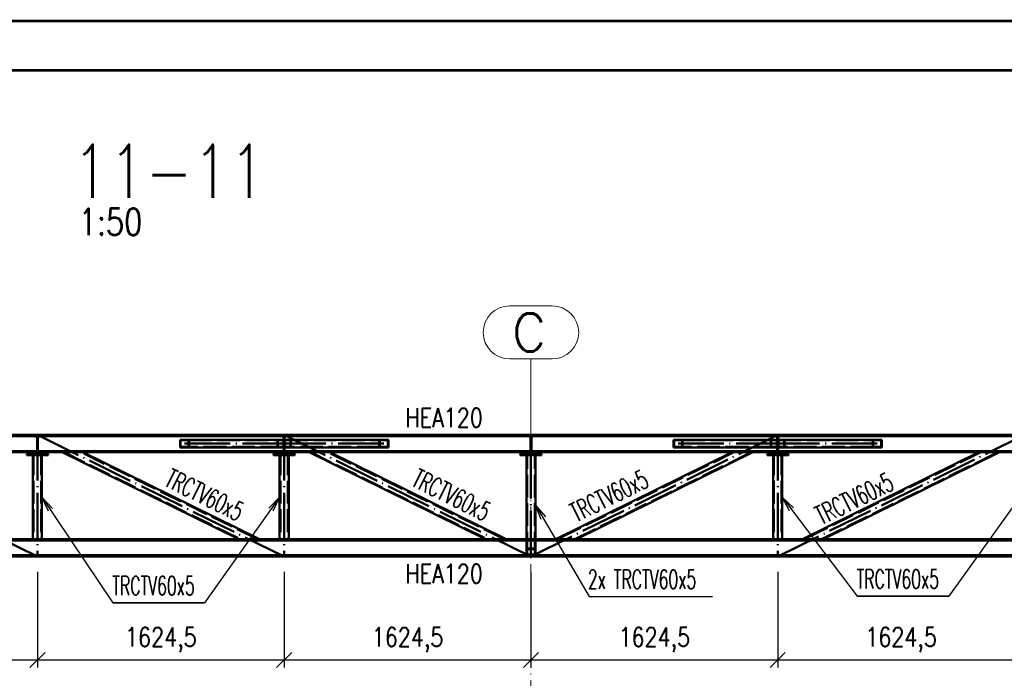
# Paper-space layout 'Layout1' of a CAD drawing. Extents: x -2 to 1033, y -36 to 596.
# Tile 19 of 64: x 108 to 238, y 507 to 594. Entities that reach past the tile are written whole.
import ezdxf
from ezdxf.enums import TextEntityAlignment as Align

# ---------------------------------------------------------------- set-up
doc = ezdxf.new("R2010")
doc.units = 0
for name, pattern in [('ACAD_ISO02W100', [15, 12, -3]), ('ACAD_ISO04W100', [30.5, 24, -3, 0.5, -3]), ('HP_01_CER_B', [8, 5, -1, 1, -1])]:
    doc.linetypes.add(name, pattern=pattern)
doc.layers.get('0').update_dxf_attribs({"linetype": 'CONTINUOUS'})
doc.layers.get('DEFPOINTS').update_dxf_attribs({"color": 132, "linetype": 'CONTINUOUS'})
doc.layers.add('RAMECEK_HP', color=251, linetype='CONTINUOUS')
for name, color, linetype, lineweight in [('SS_1.ET-HALA_TaO-RASTR', 7, 'HP_01_CER_B', 13), ('SS_2.ET-HALA_TaO-MOULDSHOP-NADSTAVBA', 94, 'CONTINUOUS', 50), ('SS_KOTY', 3, 'CONTINUOUS', 25), ('SS_NADPIS_7', 6, 'CONTINUOUS', 70), ('SS_POPIS_PROFILU', 13, 'CONTINUOUS', 25), ('SS_SRAFY', 8, 'CONTINUOUS', 18)]:
    doc.layers.add(name, color=color, linetype=linetype, lineweight=lineweight)
doc.styles.add('ROMANS', font='romans.shx', dxfattribs={"width": 0.8})
doc.styles.add('romans.shx', font='romans.shx', dxfattribs={"height": 5})
doc.dimstyles.new('A-1_(2.5)_50AS', dxfattribs={"dimtxt": 2.5, "dimasz": 2, "dimexe": 1, "dimexo": 2, "dimgap": 0, "dimtad": 0, "dimdec": 1, "dimlfac": 50, "dimrnd": 1, "dimtxsty": 'ROMANS', "dimblk1": 'OBLIQUE', "dimblk2": 'OBLIQUE', "dimsah": 1, "dimcen": 2, "dimclrd": 256, "dimclre": 256, "dimclrt": 256, "dimadec": 1, "dimazin": 2, "dimtfac": 0.714286, "dimtdec": 1, "dimtmove": 0, "dimatfit": 3, "dimldrblk": 'OPEN', "dimfxl": 1, "dimtvp": 1.142857, "dimtfill": 1, "dimtolj": 1, "dimlwd": -1, "dimlwe": -1, "dimarcsym": 0})
pattern_1 = [(45, (78.33294, 539.51809), (-0.04490128, 0.04490128), [])]

# ---------------------------------------------------------------- blocks, each defined once
blk = doc.blocks.new('*U6')
at = {"layer": 'RAMECEK_HP', "lineweight": 35, "const_width": 0.35}
for points in [[(0, 594), (0, 0), (841, 0), (841, 594)], [(6.5, 587.5), (6.5, 6.5), (834.5, 6.5), (834.5, 587.5)]]:
    blk.add_lwpolyline(points, close=True, dxfattribs=at)
at = {"layer": 'DEFPOINTS', "style": 'ROMANS', "width": 0.8}
blk.add_attdef('TISK', text='', height=10, dxfattribs=at).set_placement((841, -33), align=Align.RIGHT)
blk = doc.blocks.new('_Oblique')
at = {"color": 0, "linetype": 'ByBlock', "lineweight": -2}
blk.add_line((-0.5, -0.5), (0.5, 0.5), dxfattribs=at)
blk = doc.blocks.new('*D51')
at = {"layer": 'DEFPOINTS', "color": 0, "transparency": 16777216}
for p in [(78.33, 523.52, 46192.3), (110.82, 523.52, 46192.3), (110.82, 509.9)]:
    blk.add_point(p, dxfattribs=at)
at = {"layer": 'SS_KOTY', "transparency": 16777216}
for p, q in [((78.33, 521.52), (78.33, 508.9)), ((110.82, 521.52), (110.82, 508.9)), ((78.33, 509.9), (110.82, 509.9))]:
    blk.add_line(p, q, dxfattribs=at)
at = {"layer": 'SS_KOTY', "transparency": 16777216, "xscale": 2, "yscale": 2, "zscale": 2, "rotation": 180}
blk.add_blockref('_Oblique', (78.33, 509.9), dxfattribs=at)
at = {"layer": 'SS_KOTY', "transparency": 16777216, "xscale": 2, "yscale": 2, "zscale": 2}
blk.add_blockref('_Oblique', (110.82, 509.9), dxfattribs=at)
at = {"layer": 'SS_KOTY', "transparency": 16777216, "insert": (94.58, 512.54), "char_height": 2.5, "attachment_point": 5, "style": 'ROMANS', "bg_fill": 3, "box_fill_scale": 1.1, "bg_fill_color": 256, "bg_fill_true_color": 13158600, "bg_fill_transparency": 0}
blk.add_mtext('\\A1;1624,5', dxfattribs=at)
blk = doc.blocks.new('_OPEN')
at = {"color": 0, "linetype": 'ByBlock'}
for p, q in [((-1, 0.167), (0, 0)), ((0, 0), (-1, -0.167)), ((0, 0), (-1, 0))]:
    blk.add_line(p, q, dxfattribs=at)
blk = doc.blocks.new('*D52')
at = {"layer": 'DEFPOINTS', "color": 0, "transparency": 16777216}
for p in [(110.82, 523.52, 46192.3), (143.31, 523.52, 46192.3), (143.31, 509.9)]:
    blk.add_point(p, dxfattribs=at)
at = {"layer": 'SS_KOTY', "transparency": 16777216}
for p, q in [((110.82, 521.52), (110.82, 508.9)), ((143.31, 521.52), (143.31, 508.9)), ((110.82, 509.9), (143.31, 509.9))]:
    blk.add_line(p, q, dxfattribs=at)
at = {"layer": 'SS_KOTY', "transparency": 16777216, "xscale": 2, "yscale": 2, "zscale": 2, "rotation": 180}
blk.add_blockref('_Oblique', (110.82, 509.9), dxfattribs=at)
at = {"layer": 'SS_KOTY', "transparency": 16777216, "xscale": 2, "yscale": 2, "zscale": 2}
blk.add_blockref('_Oblique', (143.31, 509.9), dxfattribs=at)
at = {"layer": 'SS_KOTY', "transparency": 16777216, "insert": (127.07, 512.54), "char_height": 2.5, "attachment_point": 5, "style": 'ROMANS', "bg_fill": 3, "box_fill_scale": 1.1, "bg_fill_color": 256, "bg_fill_true_color": 13158600, "bg_fill_transparency": 0}
blk.add_mtext('\\A1;1624,5', dxfattribs=at)
blk = doc.blocks.new('*D53')
at = {"layer": 'DEFPOINTS', "color": 0, "transparency": 16777216}
for p in [(143.31, 523.52, 46192.3), (175.8, 523.52, 46192.3), (175.8, 509.9)]:
    blk.add_point(p, dxfattribs=at)
at = {"layer": 'SS_KOTY', "transparency": 16777216}
for p, q in [((143.31, 521.52), (143.31, 508.9)), ((175.8, 521.52), (175.8, 508.9)), ((143.31, 509.9), (175.8, 509.9))]:
    blk.add_line(p, q, dxfattribs=at)
at = {"layer": 'SS_KOTY', "transparency": 16777216, "xscale": 2, "yscale": 2, "zscale": 2, "rotation": 180}
blk.add_blockref('_Oblique', (143.31, 509.9), dxfattribs=at)
at = {"layer": 'SS_KOTY', "transparency": 16777216, "xscale": 2, "yscale": 2, "zscale": 2}
blk.add_blockref('_Oblique', (175.8, 509.9), dxfattribs=at)
at = {"layer": 'SS_KOTY', "transparency": 16777216, "insert": (159.56, 512.54), "char_height": 2.5, "attachment_point": 5, "style": 'ROMANS', "bg_fill": 3, "box_fill_scale": 1.1, "bg_fill_color": 256, "bg_fill_true_color": 13158600, "bg_fill_transparency": 0}
blk.add_mtext('\\A1;1624,5', dxfattribs=at)
blk = doc.blocks.new('*D54')
at = {"layer": 'DEFPOINTS', "color": 0, "transparency": 16777216}
for p in [(175.8, 523.52, 46192.3), (208.29, 523.52, 46192.3), (208.29, 509.9)]:
    blk.add_point(p, dxfattribs=at)
at = {"layer": 'SS_KOTY', "transparency": 16777216}
for p, q in [((175.8, 521.52), (175.8, 508.9)), ((208.29, 521.52), (208.29, 508.9)), ((175.8, 509.9), (208.29, 509.9))]:
    blk.add_line(p, q, dxfattribs=at)
at = {"layer": 'SS_KOTY', "transparency": 16777216, "xscale": 2, "yscale": 2, "zscale": 2, "rotation": 180}
blk.add_blockref('_Oblique', (175.8, 509.9), dxfattribs=at)
at = {"layer": 'SS_KOTY', "transparency": 16777216, "xscale": 2, "yscale": 2, "zscale": 2}
blk.add_blockref('_Oblique', (208.29, 509.9), dxfattribs=at)
at = {"layer": 'SS_KOTY', "transparency": 16777216, "insert": (192.05, 512.54), "char_height": 2.5, "attachment_point": 5, "style": 'ROMANS', "bg_fill": 3, "box_fill_scale": 1.1, "bg_fill_color": 256, "bg_fill_true_color": 13158600, "bg_fill_transparency": 0}
blk.add_mtext('\\A1;1624,5', dxfattribs=at)
blk = doc.blocks.new('*D55')
at = {"layer": 'DEFPOINTS', "color": 0, "transparency": 16777216}
for p in [(208.29, 523.52, 46192.3), (240.78, 523.52, 46192.3), (240.78, 509.9)]:
    blk.add_point(p, dxfattribs=at)
at = {"layer": 'SS_KOTY', "transparency": 16777216}
for p, q in [((208.29, 521.52), (208.29, 508.9)), ((240.78, 521.52), (240.78, 508.9)), ((208.29, 509.9), (240.78, 509.9))]:
    blk.add_line(p, q, dxfattribs=at)
at = {"layer": 'SS_KOTY', "transparency": 16777216, "xscale": 2, "yscale": 2, "zscale": 2, "rotation": 180}
blk.add_blockref('_Oblique', (208.29, 509.9), dxfattribs=at)
at = {"layer": 'SS_KOTY', "transparency": 16777216, "xscale": 2, "yscale": 2, "zscale": 2}
blk.add_blockref('_Oblique', (240.78, 509.9), dxfattribs=at)
at = {"layer": 'SS_KOTY', "transparency": 16777216, "insert": (224.54, 512.54), "char_height": 2.5, "attachment_point": 5, "style": 'ROMANS', "bg_fill": 3, "box_fill_scale": 1.1, "bg_fill_color": 256, "bg_fill_true_color": 13158600, "bg_fill_transparency": 0}
blk.add_mtext('\\A1;1624,5', dxfattribs=at)

psp = doc.layouts.get("Layout1")

# ---------------------------------------------------------------- hatches: boundary and pattern name
at = {"layer": 'SS_SRAFY'}
h = psp.add_hatch(dxfattribs=at)
h.set_pattern_fill('ANSI31', color=5, scale=0.02, style=0)
h.set_pattern_definition(pattern_1)
h.paths.add_polyline_path([(110.7679, 539.1081), (110.7679, 537.2681, -0.41421356), (110.5279, 537.0281), (109.4229, 537.0281), (109.4229, 536.8581), (112.2229, 536.8581), (112.2229, 537.0281), (111.1179, 537.0281, -0.41421356), (110.8779, 537.2681), (110.8779, 539.1081, -0.41421356), (111.1179, 539.3481), (112.2229, 539.3481), (112.2229, 539.5181), (109.4229, 539.5181), (109.4229, 539.3481), (110.5279, 539.3481, -0.41421356)], flags=0)
h = psp.add_hatch(dxfattribs=at)
h.set_pattern_fill('ANSI31', color=5, scale=0.02, style=0)
h.set_pattern_definition(pattern_1)
h.paths.add_polyline_path([(143.2579, 539.1081), (143.2579, 537.2681, -0.41421356), (143.0179, 537.0281), (141.9129, 537.0281), (141.9129, 536.8581), (144.7129, 536.8581), (144.7129, 537.0281), (143.6079, 537.0281, -0.41421356), (143.3679, 537.2681), (143.3679, 539.1081, -0.41421356), (143.6079, 539.3481), (144.7129, 539.3481), (144.7129, 539.5181), (141.9129, 539.5181), (141.9129, 539.3481), (143.0179, 539.3481, -0.41421356)], flags=0)
h = psp.add_hatch(dxfattribs=at)
h.set_pattern_fill('ANSI31', color=5, scale=0.02, style=0)
h.set_pattern_definition(pattern_1)
h.paths.add_polyline_path([(174.4029, 536.8581), (177.2029, 536.8581), (177.2029, 537.0281), (176.0979, 537.0281, -0.41421356), (175.8579, 537.2681), (175.8579, 539.1081, -0.41421356), (176.0979, 539.3481), (177.2029, 539.3481), (177.2029, 539.5181), (174.4029, 539.5181), (174.4029, 539.3481), (175.5079, 539.3481, -0.41421356), (175.7479, 539.1081), (175.7479, 537.2681, -0.41421356), (175.5079, 537.0281), (174.4029, 537.0281)], flags=0)
h = psp.add_hatch(dxfattribs=at)
h.set_pattern_fill('ANSI31', color=5, scale=0.02, style=0)
h.set_pattern_definition(pattern_1)
h.paths.add_polyline_path([(208.2379, 539.1081), (208.2379, 537.2681, -0.41421356), (207.9979, 537.0281), (206.8929, 537.0281), (206.8929, 536.8581), (209.6929, 536.8581), (209.6929, 537.0281), (208.5879, 537.0281, -0.41421356), (208.3479, 537.2681), (208.3479, 539.1081, -0.41421356), (208.5879, 539.3481), (209.6929, 539.3481), (209.6929, 539.5181), (206.8929, 539.5181), (206.8929, 539.3481), (207.9979, 539.3481, -0.41421356)], flags=0)

# ---------------------------------------------------------------- linework, layer by layer
at = {"layer": 'SS_1.ET-HALA_TaO-RASTR', "linetype": 'Continuous', "ltscale": 0.25}
for p, q in [((178.5887, 556.5171), (173.0172, 556.5171)), ((173.0172, 549.5171), (178.5887, 549.5171))]:
    psp.add_line(p, q, dxfattribs=at)
at = {"layer": 'SS_1.ET-HALA_TaO-RASTR', "linetype": 'ACAD_ISO04W100', "ltscale": 0.25}
for p, q in [((175.8029, 544.5171), (175.8029, 549.5171)), ((175.8029, 544.5181), (175.8029, 544.5171))]:
    psp.add_line(p, q, dxfattribs=at)
at = {"layer": 'SS_1.ET-HALA_TaO-RASTR', "linetype": 'Continuous', "ltscale": 0.25}
for centre, start, end in [((173.0172, 553.0171), 90, 270), ((178.5887, 553.0171), 270, 90)]:
    psp.add_arc(centre, 3.5, start, end, dxfattribs=at)
at = {"layer": 'SS_2.ET-HALA_TaO-MOULDSHOP-NADSTAVBA', "color": 7, "linetype": 'ACAD_ISO04W100', "ltscale": 0.25}
for p, q in [((78.3329, 539.5181), (273.2729, 539.5181)), ((130.1989, 538.3781), (143.3129, 538.3781)), ((156.427, 538.3781), (143.3129, 538.3781)), ((195.1789, 538.3781), (208.2929, 538.3781)), ((221.407, 538.3781), (208.2929, 538.3781))]:
    psp.add_line(p, q, dxfattribs=at)
at = {"layer": 'SS_2.ET-HALA_TaO-MOULDSHOP-NADSTAVBA', "color": 1, "linetype": 'Continuous', "ltscale": 0.25}
for p, q in [((109.4229, 539.5181), (79.8029, 539.5181)), ((109.4229, 539.3581), (79.8029, 539.3581)), ((112.2229, 539.5181), (109.4229, 539.5181)), ((109.4229, 539.5181), (109.4229, 539.3481)), ((109.4229, 539.3481), (110.5279, 539.3481)), ((111.1179, 539.3481), (112.2229, 539.3481)), ((141.9129, 539.5181), (112.2229, 539.5181)), ((112.2229, 539.3481), (112.2229, 539.5181)), ((141.9129, 539.3581), (112.2229, 539.3581)), ((144.7129, 539.5181), (141.9129, 539.5181)), ((141.9129, 539.5181), (141.9129, 539.3481)), ((141.9129, 539.3481), (143.0179, 539.3481)), ((143.6079, 539.3481), (144.7129, 539.3481)), ((174.4029, 539.5181), (144.7129, 539.5181)), ((144.7129, 539.3481), (144.7129, 539.5181)), ((174.4029, 539.3581), (144.7129, 539.3581)), ((177.2029, 539.5181), (174.4029, 539.5181)), ((174.4029, 539.5181), (174.4029, 539.3481)), ((174.4029, 539.3481), (175.5079, 539.3481)), ((176.0979, 539.3481), (177.2029, 539.3481)), ((206.8929, 539.5181), (177.2029, 539.5181)), ((177.2029, 539.3481), (177.2029, 539.5181)), ((206.8929, 539.3581), (177.2029, 539.3581)), ((209.6929, 539.5181), (206.8929, 539.5181)), ((206.8929, 539.5181), (206.8929, 539.3481)), ((206.8929, 539.3481), (207.9979, 539.3481)), ((208.5879, 539.3481), (209.6929, 539.3481)), ((239.3829, 539.5181), (209.6929, 539.5181)), ((209.6929, 539.3481), (209.6929, 539.5181)), ((239.3829, 539.3581), (209.6929, 539.3581)), ((110.7679, 539.1081), (110.7679, 537.2681)), ((110.8779, 537.2681), (110.8779, 539.1081)), ((129.601, 538.8781), (130.7968, 538.8781)), ((129.601, 538.8781), (129.601, 537.8781)), ((129.6728, 538.8181), (130.7251, 538.8181)), ((129.6728, 538.8181), (129.6728, 537.9381)), ((130.7251, 538.8181), (130.7251, 537.9381)), ((130.7968, 538.8781), (143.2579, 538.8781)), ((130.7968, 538.8781), (130.7968, 537.8781)), ((143.2579, 539.1081), (143.2579, 537.2681)), ((143.3679, 537.2681), (143.3679, 539.1081)), ((143.368, 538.8781), (155.8291, 538.8781)), ((155.8291, 538.8781), (157.0249, 538.8781)), ((155.8291, 537.8781), (155.8291, 538.8781)), ((155.9008, 538.8181), (156.9531, 538.8181)), ((155.9008, 537.9381), (155.9008, 538.8181)), ((156.9531, 537.9381), (156.9531, 538.8181)), ((157.0249, 537.8781), (157.0249, 538.8781)), ((175.7479, 539.1081), (175.7479, 537.2681)), ((175.8579, 537.2681), (175.8579, 539.1081)), ((194.581, 538.8781), (195.7768, 538.8781)), ((194.581, 538.8781), (194.581, 537.8781)), ((194.6528, 538.8181), (195.7051, 538.8181)), ((194.6528, 538.8181), (194.6528, 537.9381)), ((195.7051, 538.8181), (195.7051, 537.9381)), ((195.7768, 538.8781), (208.2379, 538.8781)), ((195.7768, 538.8781), (195.7768, 537.8781)), ((208.2379, 539.1081), (208.2379, 537.2681)), ((208.3479, 537.2681), (208.3479, 539.1081)), ((208.348, 538.8781), (220.8091, 538.8781)), ((220.8091, 538.8781), (222.0049, 538.8781)), ((220.8091, 537.8781), (220.8091, 538.8781)), ((220.8808, 538.8181), (221.9331, 538.8181)), ((220.8808, 537.9381), (220.8808, 538.8181)), ((221.9331, 537.9381), (221.9331, 538.8181)), ((222.0049, 537.8781), (222.0049, 538.8781)), ((79.663, 537.3981), (110.7679, 537.3981)), ((110.7555, 537.2381), (79.663, 537.2381)), ((110.5279, 537.0281), (109.4229, 537.0281)), ((109.4229, 537.0281), (109.4229, 536.8581)), ((109.4229, 536.8581), (112.2229, 536.8581)), ((110.2229, 537.0281), (110.2229, 537.2381)), ((110.2229, 525.7981), (110.2229, 536.8581)), ((110.8779, 537.3981), (143.2579, 537.3981)), ((143.2455, 537.2381), (110.8904, 537.2381)), ((112.2229, 537.0281), (111.1179, 537.0281)), ((111.4229, 537.2381), (111.4229, 537.0281)), ((111.4229, 536.8581), (111.4229, 525.7981)), ((112.2229, 536.8581), (112.2229, 537.0281)), ((114.0947, 537.2381), (137.325, 525.7981)), ((140.0412, 525.7981), (116.8109, 537.2381)), ((130.7968, 537.8781), (129.601, 537.8781)), ((130.7251, 537.9381), (129.6728, 537.9381)), ((143.2579, 537.8781), (130.7968, 537.8781)), ((143.0179, 537.0281), (141.9129, 537.0281)), ((141.9129, 537.0281), (141.9129, 536.8581)), ((141.9129, 536.8581), (144.7129, 536.8581)), ((142.7129, 537.0281), (142.7129, 537.2381)), ((142.7129, 525.7981), (142.7129, 536.8581)), ((143.3679, 537.3981), (175.7479, 537.3981)), ((155.8291, 537.8781), (143.368, 537.8781)), ((175.7355, 537.2381), (143.3804, 537.2381)), ((144.7129, 537.0281), (143.6079, 537.0281)), ((143.9129, 537.2381), (143.9129, 537.0281)), ((143.9129, 536.8581), (143.9129, 525.7981)), ((144.7129, 536.8581), (144.7129, 537.0281)), ((146.5847, 537.2381), (169.815, 525.7981)), ((172.5312, 525.7981), (149.3009, 537.2381)), ((157.0249, 537.8781), (155.8291, 537.8781)), ((156.9531, 537.9381), (155.9008, 537.9381)), ((175.5079, 537.0281), (174.4029, 537.0281)), ((174.4029, 537.0281), (174.4029, 536.8581)), ((174.4029, 536.8581), (177.2029, 536.8581)), ((175.2029, 537.2381), (175.2029, 537.0281)), ((175.8579, 537.3981), (208.2379, 537.3981)), ((208.2255, 537.2381), (175.8704, 537.2381)), ((177.2029, 537.0281), (176.0979, 537.0281)), ((176.4029, 537.0281), (176.4029, 537.2381)), ((177.2029, 536.8581), (177.2029, 537.0281)), ((202.305, 537.2381), (179.0747, 525.7981)), ((181.7909, 525.7981), (205.0212, 537.2381)), ((195.7768, 537.8781), (194.581, 537.8781)), ((195.7051, 537.9381), (194.6528, 537.9381)), ((208.2379, 537.8781), (195.7768, 537.8781)), ((207.9979, 537.0281), (206.8929, 537.0281)), ((206.8929, 537.0281), (206.8929, 536.8581)), ((206.8929, 536.8581), (209.6929, 536.8581)), ((207.6929, 537.0281), (207.6929, 537.2381)), ((207.6929, 525.7981), (207.6929, 536.8581)), ((208.3479, 537.3981), (240.7279, 537.3981)), ((220.8091, 537.8781), (208.348, 537.8781)), ((240.7155, 537.2381), (208.3604, 537.2381)), ((209.6929, 537.0281), (208.5879, 537.0281)), ((208.8929, 537.2381), (208.8929, 537.0281)), ((208.8929, 536.8581), (208.8929, 525.7981)), ((209.6929, 536.8581), (209.6929, 537.0281)), ((234.795, 537.2381), (211.5647, 525.7981)), ((214.2809, 525.7981), (237.5112, 537.2381)), ((222.0049, 537.8781), (220.8091, 537.8781)), ((221.9331, 537.9381), (220.8808, 537.9381)), ((79.663, 525.7981), (175.2029, 525.7981)), ((79.663, 525.6381), (175.2029, 525.6381)), ((176.4029, 525.7981), (271.9429, 525.7981)), ((176.4029, 525.6381), (271.9429, 525.6381))]:
    psp.add_line(p, q, dxfattribs=at)
at = {"layer": 'SS_2.ET-HALA_TaO-MOULDSHOP-NADSTAVBA', "color": 3, "linetype": 'ACAD_ISO02W100', "ltscale": 0.25}
for p, q in [((112.2229, 539.3581), (109.4229, 539.3581)), ((144.7129, 539.3581), (141.9129, 539.3581)), ((177.2029, 539.3581), (174.4029, 539.3581)), ((209.6929, 539.3581), (206.8929, 539.3581)), ((110.7575, 539.1781), (110.7679, 539.1081)), ((110.8884, 539.1781), (110.7575, 539.1781)), ((110.7679, 539.0781), (110.8779, 539.0781)), ((110.8779, 539.1081), (110.8884, 539.1781)), ((130.7251, 538.8181), (143.2078, 538.8181)), ((142.4217, 537.8781), (142.4217, 538.8781)), ((142.4718, 537.9381), (142.4718, 538.8181)), ((143.2078, 537.9381), (143.2078, 538.8181)), ((143.2475, 539.1781), (143.2579, 539.1081)), ((143.3784, 539.1781), (143.2475, 539.1781)), ((143.2579, 539.0781), (143.3679, 539.0781)), ((143.3679, 539.1081), (143.3784, 539.1781)), ((143.4181, 538.8181), (155.9008, 538.8181)), ((143.4181, 538.8181), (143.4181, 537.9381)), ((144.154, 538.8181), (144.154, 537.9381)), ((144.2042, 538.8781), (144.2042, 537.8781)), ((175.7375, 539.1781), (175.7479, 539.1081)), ((175.8684, 539.1781), (175.7375, 539.1781)), ((175.7479, 539.0781), (175.8579, 539.0781)), ((175.8579, 539.1081), (175.8684, 539.1781)), ((195.7051, 538.8181), (208.1878, 538.8181)), ((207.4017, 537.8781), (207.4017, 538.8781)), ((207.4518, 537.9381), (207.4518, 538.8181)), ((208.1878, 537.9381), (208.1878, 538.8181)), ((208.2275, 539.1781), (208.2379, 539.1081)), ((208.3584, 539.1781), (208.2275, 539.1781)), ((208.2379, 539.0781), (208.3479, 539.0781)), ((208.3479, 539.1081), (208.3584, 539.1781)), ((208.3981, 538.8181), (220.8808, 538.8181)), ((208.3981, 538.8181), (208.3981, 537.9381)), ((209.134, 538.8181), (209.134, 537.9381)), ((209.1842, 538.8781), (209.1842, 537.8781)), ((110.2229, 536.8581), (110.2229, 537.0281)), ((110.3229, 537.2381), (110.3229, 525.7981)), ((110.8904, 537.2381), (110.7555, 537.2381)), ((110.8779, 537.6781), (110.7679, 537.6781)), ((110.7679, 537.5781), (110.8779, 537.5781)), ((110.7679, 537.3981), (110.8779, 537.3981)), ((111.3229, 537.2381), (111.3229, 525.7981)), ((111.4229, 537.0281), (111.4229, 536.8581)), ((114.3211, 537.2381), (137.5513, 525.7981)), ((139.8148, 525.7981), (116.5846, 537.2381)), ((143.2078, 537.9381), (130.7251, 537.9381)), ((142.7129, 536.8581), (142.7129, 537.0281)), ((142.8129, 537.2381), (142.8129, 525.7981)), ((143.3804, 537.2381), (143.2455, 537.2381)), ((143.3679, 537.6781), (143.2579, 537.6781)), ((143.2579, 537.5781), (143.3679, 537.5781)), ((143.2579, 537.3981), (143.3679, 537.3981)), ((155.9008, 537.9381), (143.4181, 537.9381)), ((143.8129, 537.2381), (143.8129, 525.7981)), ((143.9129, 537.0281), (143.9129, 536.8581)), ((146.8111, 537.2381), (170.0413, 525.7981)), ((172.3048, 525.7981), (149.0746, 537.2381)), ((175.2029, 537.0281), (175.2029, 536.8581)), ((175.3029, 536.8581), (175.3029, 537.2381)), ((175.8704, 537.2381), (175.7355, 537.2381)), ((175.8579, 537.6781), (175.7479, 537.6781)), ((175.7479, 537.5781), (175.8579, 537.5781)), ((175.7479, 537.3981), (175.8579, 537.3981)), ((176.3029, 536.8581), (176.3029, 537.2381)), ((176.4029, 536.8581), (176.4029, 537.0281)), ((202.5313, 537.2381), (179.3011, 525.7981)), ((181.5646, 525.7981), (204.7948, 537.2381)), ((208.1878, 537.9381), (195.7051, 537.9381)), ((207.6929, 536.8581), (207.6929, 537.0281)), ((207.7929, 537.2381), (207.7929, 525.7981)), ((208.3604, 537.2381), (208.2255, 537.2381)), ((208.3479, 537.6781), (208.2379, 537.6781)), ((208.2379, 537.5781), (208.3479, 537.5781)), ((208.2379, 537.3981), (208.3479, 537.3981)), ((220.8808, 537.9381), (208.3981, 537.9381)), ((208.7929, 537.2381), (208.7929, 525.7981)), ((208.8929, 537.0281), (208.8929, 536.8581)), ((235.0213, 537.2381), (211.7911, 525.7981)), ((214.0546, 525.7981), (237.2848, 537.2381)), ((175.2029, 525.7981), (176.4029, 525.7981)), ((175.2029, 525.6381), (176.4029, 525.6381)), ((175.2029, 524.5666), (176.4029, 524.5666)), ((175.3029, 524.4959), (176.3029, 524.4959))]:
    psp.add_line(p, q, dxfattribs=at)
at = {"layer": 'SS_2.ET-HALA_TaO-MOULDSHOP-NADSTAVBA', "color": 1, "linetype": 'Continuous', "ltscale": 0.25, "extrusion": (-1.83697e-16, 6.12323e-17, -1)}
for centre, start, end in [((-110.5279, 539.1081), 90, 180), ((-111.1179, 539.1081), 0, 90), ((-143.0179, 539.1081), 90, 180), ((-143.6079, 539.1081), 0, 90), ((-176.0979, 539.1081), 0, 90), ((-208.5879, 539.1081), 0, 90), ((-110.5279, 537.2681), 180, 270), ((-111.1179, 537.2681), 270, 0), ((-143.0179, 537.2681), 180, 270), ((-143.6079, 537.2681), 270, 0), ((-175.5079, 537.2681), 180, 270), ((-176.0979, 537.2681), 270, 0), ((-207.9979, 537.2681), 180, 270), ((-208.5879, 537.2681), 270, 0)]:
    psp.add_arc(centre, 0.24, start, end, dxfattribs=at)
at = {"layer": 'SS_2.ET-HALA_TaO-MOULDSHOP-NADSTAVBA', "color": 1, "linetype": 'Continuous', "ltscale": 0.25, "extrusion": (2.50966e-13, 6.06391e-13, -1)}
for centre in [(-175.5079, 539.1081), (-207.9979, 539.1081)]:
    psp.add_arc(centre, 0.24, 90, 180, dxfattribs=at)
at = {"layer": 'SS_POPIS_PROFILU', "color": 0, "linetype": 'ByBlock'}
for p, q in [((112.2616, 529.4821), (111.4229, 531.3281)), ((111.4229, 531.3281), (112.815, 529.8539)), ((111.4229, 531.3281), (112.5383, 529.668)), ((141.2819, 529.8917), (142.7129, 531.3281)), ((142.7129, 531.3281), (141.5535, 529.6985)), ((142.7129, 531.3281), (141.8251, 529.5052)), ((177.1317, 528.396), (176.4029, 530.2881)), ((176.4029, 530.2881), (177.7059, 528.7346)), ((176.4029, 530.2881), (177.4188, 528.5653)), ((209.8355, 529.5329), (208.8929, 531.3281)), ((208.8929, 531.3281), (210.3668, 529.9356)), ((208.8929, 531.3281), (210.1011, 529.7343))]:
    psp.add_line(p, q, dxfattribs=at)

# ---------------------------------------------------------------- block references
at = {"layer": 'RAMECEK_HP'}
psp.add_blockref('*U6', (0, 0), dxfattribs=at)

# ---------------------------------------------------------------- texts
at = {"layer": 'SS_1.ET-HALA_TaO-RASTR', "color": 7, "style": 'romans.shx'}
psp.add_text('C', height=5, dxfattribs=at).set_placement((173.3109, 550.5171))
at = {"layer": 'SS_NADPIS_7', "color": 6, "style": 'romans.shx', "width": 0.8}
psp.add_text('11-11', height=7, dxfattribs=at).set_placement((115.4345, 570.7227))
at = {"layer": 'SS_NADPIS_7', "color": 2, "style": 'romans.shx', "width": 0.8}
psp.add_text('1:50', height=3.5, dxfattribs=at).set_placement((116.2403, 565.8227))
at = {"layer": 'SS_POPIS_PROFILU', "color": 13, "style": 'romans.shx', "width": 0.8}
psp.add_text('HEA120', height=2.5, dxfattribs=at).set_placement((159.2644, 540.5391))
at = {"layer": 'SS_POPIS_PROFILU', "color": 13, "style": 'romans.shx', "width": 0.6}
for rotation, p in [(333.781634, (127.4127, 532.9088)), (333.781634, (159.9027, 532.9088)), (26.218366, (181.7816, 527.9978)), (26.218366, (214.0567, 527.6236))]:
    psp.add_text('TRCTV60x5', height=2.5, rotation=rotation, dxfattribs=at).set_placement(p)

# ---------------------------------------------------------------- next in the draw order: dimensions: what is measured, and where the dimension line sits
at = {"layer": 'SS_KOTY'}
dim = psp.add_linear_dim(base=(110.8229, 509.9001), p1=(78.3329, 523.5181, 46192.3), p2=(110.8229, 523.5181, 46192.3), dimstyle='A-1_(2.5)_50AS', override={"dimgap": 1.15, "dimtad": 1, "dimrnd": 0.1}, dxfattribs=at)
dim.commit()
dim.dimension.update_dxf_attribs({"geometry": '*D51', "text_midpoint": (94.5779, 512.5382)})

# ---------------------------------------------------------------- next in the draw order: dimensions: what is measured, and where the dimension line sits
dim = psp.add_linear_dim(base=(143.3129, 509.9001), p1=(110.8229, 523.5181, 46192.3), p2=(143.3129, 523.5181, 46192.3), dimstyle='A-1_(2.5)_50AS', override={"dimgap": 1.15, "dimtad": 1, "dimrnd": 0.1, "dimtmove": 1}, dxfattribs=at)
dim.commit()
dim.dimension.update_dxf_attribs({"geometry": '*D52', "text_midpoint": (127.0679, 512.5382)})

# ---------------------------------------------------------------- next in the draw order: linework, layer by layer
at = {"layer": 'SS_2.ET-HALA_TaO-MOULDSHOP-NADSTAVBA', "color": 7, "linetype": 'ACAD_ISO04W100', "ltscale": 0.25}
for p in [(78.3329, 539.5181), (110.8229, 539.5181)]:
    psp.add_line(p, (110.8229, 523.5181), dxfattribs=at)
at = {"layer": 'SS_POPIS_PROFILU', "color": 13}
psp.add_lwpolyline([(111.4229, 531.3281), (120.757, 517.4352), (132.8284, 517.4352)], dxfattribs=at)

# ---------------------------------------------------------------- next in the draw order: texts
at = {"layer": 'SS_POPIS_PROFILU', "color": 13, "style": 'romans.shx', "width": 0.6}
psp.add_text('TRCTV60x5', height=2.5, dxfattribs=at).set_placement((120.6703, 518.4352))
psp.add_text('TRCTV60x5', height=2.5, dxfattribs=at).set_placement((120.6703, 518.4352))

# ---------------------------------------------------------------- next in the draw order: dimensions: what is measured, and where the dimension line sits
at = {"layer": 'SS_KOTY'}
dim = psp.add_linear_dim(base=(175.8029, 509.9001), p1=(143.3129, 523.5181, 46192.3), p2=(175.8029, 523.5181, 46192.3), dimstyle='A-1_(2.5)_50AS', override={"dimgap": 1.15, "dimtad": 1, "dimrnd": 0.1, "dimtmove": 1}, dxfattribs=at)
dim.commit()
dim.dimension.update_dxf_attribs({"geometry": '*D53', "text_midpoint": (159.5579, 512.5382)})

# ---------------------------------------------------------------- next in the draw order: linework, layer by layer
at = {"layer": 'SS_2.ET-HALA_TaO-MOULDSHOP-NADSTAVBA', "color": 7, "linetype": 'ACAD_ISO04W100', "ltscale": 0.25}
for p in [(110.8229, 539.5181), (143.3129, 539.5181)]:
    psp.add_line(p, (143.3129, 523.5181), dxfattribs=at)
at = {"layer": 'SS_POPIS_PROFILU', "color": 13}
psp.add_lwpolyline([(142.7129, 531.3281), (132.8284, 517.4352), (120.757, 517.4352)], dxfattribs=at)

# ---------------------------------------------------------------- next in the draw order: texts
at = {"layer": 'SS_POPIS_PROFILU', "color": 13, "style": 'romans.shx', "width": 0.8}
psp.add_text('HEA120', height=2.5, dxfattribs=at).set_placement((159.2644, 520.0081))

# ---------------------------------------------------------------- next in the draw order: dimensions: what is measured, and where the dimension line sits
at = {"layer": 'SS_KOTY'}
dim = psp.add_linear_dim(base=(208.2929, 509.9001), p1=(175.8029, 523.5181, 46192.3), p2=(208.2929, 523.5181, 46192.3), dimstyle='A-1_(2.5)_50AS', override={"dimgap": 1.15, "dimtad": 1, "dimrnd": 0.1, "dimtmove": 1}, dxfattribs=at)
dim.commit()
dim.dimension.update_dxf_attribs({"geometry": '*D54', "text_midpoint": (192.0479, 512.5382)})

# ---------------------------------------------------------------- next in the draw order: linework, layer by layer
at = {"layer": 'SS_1.ET-HALA_TaO-RASTR', "linetype": 'ACAD_ISO04W100', "ltscale": 0.25}
psp.add_line((175.8029, 341.1181), (175.8029, 544.5181), dxfattribs=at)
at = {"layer": 'SS_2.ET-HALA_TaO-MOULDSHOP-NADSTAVBA', "color": 7, "linetype": 'ACAD_ISO04W100', "ltscale": 0.25}
for p, q in [((143.3129, 539.5181), (175.8029, 523.5181)), ((175.8029, 523.5181), (175.8029, 539.5181)), ((175.8029, 523.5181), (175.8029, 536.8581)), ((175.8029, 523.5181), (175.8029, 536.8581))]:
    psp.add_line(p, q, dxfattribs=at)
at = {"layer": 'SS_2.ET-HALA_TaO-MOULDSHOP-NADSTAVBA', "color": 1, "linetype": 'Continuous', "ltscale": 0.25}
for p, q in [((175.2029, 536.8581), (175.2029, 523.7181)), ((176.4029, 523.7181), (176.4029, 536.8581)), ((175.2029, 523.7181), (176.4029, 523.7181))]:
    psp.add_line(p, q, dxfattribs=at)
at = {"layer": 'SS_2.ET-HALA_TaO-MOULDSHOP-NADSTAVBA', "color": 3, "linetype": 'ACAD_ISO02W100', "ltscale": 0.25}
for p, q in [((175.3029, 523.7888), (175.3029, 536.8581)), ((176.3029, 523.7888), (176.3029, 536.8581)), ((175.3029, 523.7888), (176.3029, 523.7888))]:
    psp.add_line(p, q, dxfattribs=at)
at = {"layer": 'SS_POPIS_PROFILU', "color": 13}
psp.add_lwpolyline([(176.4029, 530.2881), (183.4887, 518.2712), (199.703, 518.2712)], dxfattribs=at)

# ---------------------------------------------------------------- next in the draw order: texts
at = {"layer": 'SS_POPIS_PROFILU', "color": 13, "style": 'romans.shx', "width": 0.6}
psp.add_text('2x TRCTV60x5', height=2.5, dxfattribs=at).set_placement((183.2985, 519.2712))

# ---------------------------------------------------------------- next in the draw order: dimensions: what is measured, and where the dimension line sits
at = {"layer": 'SS_KOTY'}
dim = psp.add_linear_dim(base=(240.7829, 509.9001), p1=(208.2929, 523.5181, 46192.3), p2=(240.7829, 523.5181, 46192.3), dimstyle='A-1_(2.5)_50AS', override={"dimgap": 1.15, "dimtad": 1, "dimrnd": 0.1, "dimtmove": 1}, dxfattribs=at)
dim.commit()
dim.dimension.update_dxf_attribs({"geometry": '*D55', "text_midpoint": (224.5379, 512.5382)})

# ---------------------------------------------------------------- next in the draw order: linework, layer by layer
at = {"layer": 'SS_2.ET-HALA_TaO-MOULDSHOP-NADSTAVBA', "color": 7, "linetype": 'ACAD_ISO04W100', "ltscale": 0.25}
for p, q in [((175.8029, 523.5181), (208.2929, 539.5181)), ((208.2929, 523.5181), (240.7829, 539.5181)), ((208.2929, 539.5181), (208.2929, 523.5181)), ((78.3329, 523.5181), (273.2729, 523.5181))]:
    psp.add_line(p, q, dxfattribs=at)
at = {"layer": 'SS_2.ET-HALA_TaO-MOULDSHOP-NADSTAVBA', "color": 1, "linetype": 'Continuous', "ltscale": 0.25}
for p, q in [((271.9429, 523.6781), (79.663, 523.6781)), ((79.663, 523.5181), (271.9429, 523.5181))]:
    psp.add_line(p, q, dxfattribs=at)
at = {"layer": 'SS_POPIS_PROFILU', "color": 13}
for points in [[(208.8929, 531.3281), (218.7557, 518.3172), (230.8271, 518.3172)], [(240.1829, 531.3281), (230.8271, 518.3172), (218.7557, 518.3172)]]:
    psp.add_lwpolyline(points, dxfattribs=at)

# ---------------------------------------------------------------- next in the draw order: texts
at = {"layer": 'SS_POPIS_PROFILU', "color": 13, "style": 'romans.shx', "width": 0.6}
psp.add_text('TRCTV60x5', height=2.5, dxfattribs=at).set_placement((218.669, 519.3172))
psp.add_text('TRCTV60x5', height=2.5, dxfattribs=at).set_placement((218.669, 519.3172))

doc.saveas('drawing.dxf')
